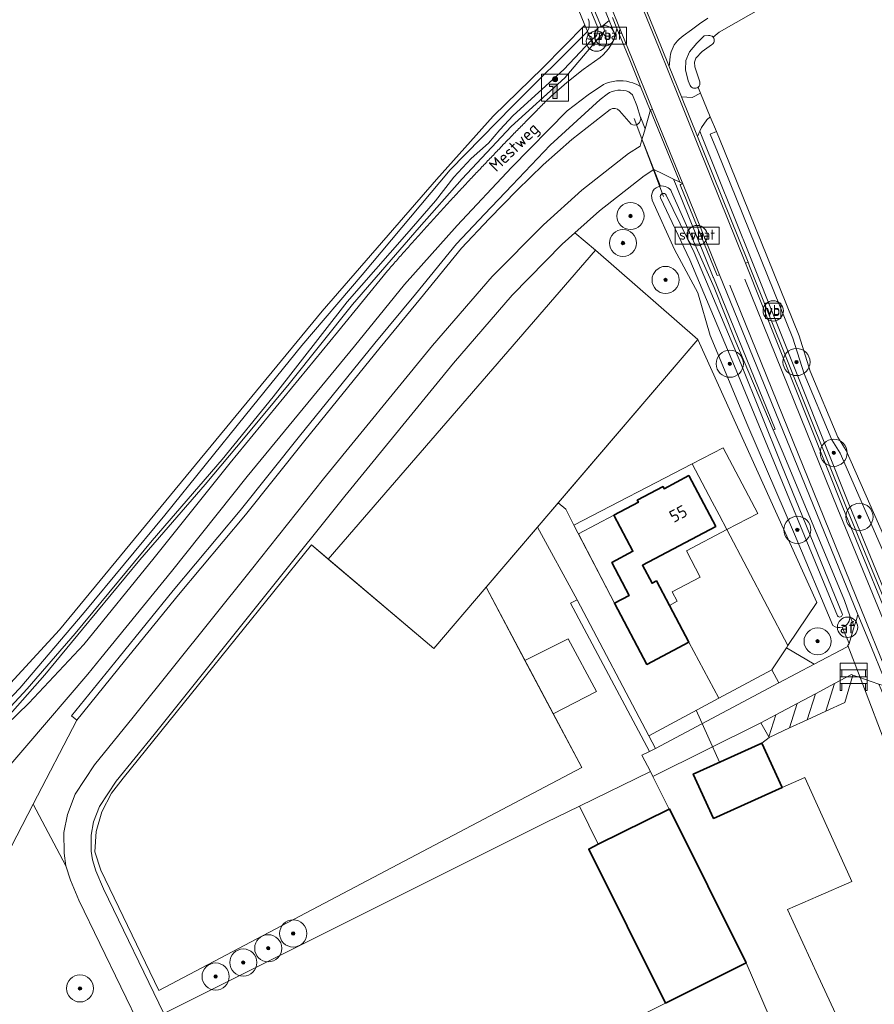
# Model space of a CAD drawing. Extents: x 199200 to 204075, y 460125 to 464703.
# Tile 129 of 174: x 203078 to 203205, y 462364 to 462509. Entities that reach past the tile are written whole.
import ezdxf
from ezdxf.enums import TextEntityAlignment as Align

# ---------------------------------------------------------------- set-up
doc = ezdxf.new("R2010")
doc.units = 0
doc.layers.get('0').update_dxf_attribs({"lineweight": 25})
for name, color, linetype, lineweight in [('B-WE-GR-BEPLANTING_CULTUUR_HEESTERS-GV', 90, 'Continuous', 18), ('B-WE-GR-BOOM-S', 90, 'Continuous', 25), ('B-WE-GR-GRAS-GV', 60, 'Continuous', 13), ('B-WE-IE-MEUBILAIR_WATERWEGMEUBILAIR-S', 150, 'Continuous', 25), ('B-WE-IE-MEUBILAIR_WEGMEUBILAIR-S', 7, 'Continuous', 25), ('B-WE-IE-MEUBILAIR_WEGMEUBILAIR_VERKEERSBORD-S', 7, 'Continuous', 25), ('B-WE-IE-TERREINAFSCHEIDING_KUNSTMATIG_HEKWERK-G', 20, 'IE-TERREINAFSCHEIDING-KUNSTMATIG', 18), ('B-WE-IE-TERREINAFSCHEIDING_KUNSTMATIG_HEKWERK_RASTER-G', 30, 'IE-TERREINAFSCHEIDING-KUNSTMATIG', 18), ('B-WE-KW-KUNSTWERK_DUIKER-G', 170, 'Continuous', 18), ('B-WE-OG-BEBOUWING-GV', 7, 'Continuous', 35), ('B-WE-OG-BEBOUWING-T18', 10, 'Continuous', 18), ('B-WE-OG-BEBOUWING_LUIFEL-GV', 7, 'Continuous', 18), ('B-WE-OG-TERREIN_CULTUURSCHEIDING-GV', 7, 'Continuous', 18), ('B-WE-OG-TERREIN_ERF-GV', 7, 'Continuous', 18), ('B-WE-OG-TERREIN_ONBEGROEID-GV', 7, 'Continuous', 18), ('B-WE-OG-TOPOGRAFIE-T18', 10, 'Continuous', 18), ('B-WE-OG-WATER_GREPPEL-GV', 160, 'Continuous', 18), ('B-WE-OG-WATER_SLOOT-GV', 120, 'Continuous', 18), ('B-WE-OG-WEG-GV', 7, 'Continuous', 18), ('B-WE-VH-VERHARDING_ASFALT-GV', 252, 'Continuous', 18), ('B-WE-VH-VERHARDING_BEDRIJFSVLOERPLAAT-GV', 252, 'Continuous', 18), ('B-WE-VH-VERHARDING_BETONSTRAATSTEEN-GV', 252, 'Continuous', 18), ('B-WE-VH-VERHARDING_FUNDERING_ZAND-GV', 7, 'Continuous', 18), ('B-WE-VH-VERHARDING_GRASBETONSTEEN-GV', 70, 'Continuous', 18), ('B-WE-VH-VERHARDING_HALFVERHARDING_GRIND-GV', 252, 'Continuous', 18), ('B-WE-VH-VERHARDING_OPEN-GV', 252, 'Continuous', 18), ('B-WE-VW-AFSLUITPAAL-S', 7, 'Continuous', 25), ('B-WE-VW-MARKERING_PICTOGRAM-G', 7, 'Continuous', 18)]:
    doc.layers.add(name, color=color, linetype=linetype, lineweight=lineweight)
doc.styles.add('NLCS-ISO', font='NLCS-ISO.ttf')
doc.styles.add('NLCS-ISO-M1000-T18', font='NLCS-ISO.ttf', dxfattribs={"height": 1.8})
doc.linetypes.add('IE-TERREINAFSCHEIDING-KUNSTMATIG', pattern='A,4,[82,NLCS.SHX,S=0.75,R=90,X=0,Y=0],4,-2', length=10)

# ---------------------------------------------------------------- blocks, each defined once
blk = doc.blocks.new('SIE-WATER_VERKLIKKER_TRANSPORTLEIDING-SO')
at = {"color": 0, "linetype": 'ByBlock', "lineweight": 18}
blk.add_circle((0, 0), 1.5, dxfattribs=at)
at = {"color": 0, "linetype": 'ByBlock', "lineweight": 18, "style": 'NLCS-ISO'}
blk.add_text('vt', height=1.5, dxfattribs=at).set_placement((0, 0), align=Align.MIDDLE_CENTER)
blk = doc.blocks.new('SIE-WEG_VERKEERSBORD_STRAATNAAM-SO')
at = {"color": 0, "linetype": 'ByBlock', "lineweight": 18}
blk.add_lwpolyline([(-3.25, -1.25), (3.25, -1.25), (3.25, 1.25), (-3.25, 1.25)], close=True, dxfattribs=at)
at = {"color": 0, "linetype": 'ByBlock', "lineweight": 18, "style": 'NLCS-ISO'}
blk.add_text('straat', height=1.5, dxfattribs=at).set_placement((0, 0.15), align=Align.MIDDLE_CENTER)
blk = doc.blocks.new('SIE-WEG_VERKEERSBORD-SO')
at = {"color": 0, "linetype": 'ByBlock', "lineweight": 18}
blk.add_lwpolyline([(-1.125, -1.125), (1.125, -1.125), (1.125, 1.125), (-1.125, 1.125)], close=True, dxfattribs=at)
at = {"color": 0, "linetype": 'ByBlock', "lineweight": 18, "style": 'NLCS-ISO'}
blk.add_text('vb', height=1.5, dxfattribs=at).set_placement((0, 0), align=Align.MIDDLE_CENTER)
blk = doc.blocks.new('SIE-WEG_SCHRIKHEK-SO')
at = {"color": 0, "linetype": 'ByBlock', "lineweight": 18}
for points in [[(1.75, -1), (1.75, -2), (2, -2), (2, 2), (-2, 2), (-2, -2), (-1.75, -2), (-1.75, -1)], [(-2, 1), (2, 1)], [(-2, 0), (2, 0)], [(-1.75, 1), (-1.75, 0)], [(1.75, 0), (1.75, 1)], [(-2, -1), (2, -1)]]:
    blk.add_lwpolyline(points, dxfattribs=at)
blk = doc.blocks.new('SIE-WEG_VERKEERSBORD_INFORMATIE-SO')
at = {"linetype": 'ByBlock', "lineweight": 18}
h = blk.add_hatch(color=0, dxfattribs=at)
h.dxf.hatch_style = 1
edge = h.paths.add_edge_path()
edge.add_arc((0, 1.25), 0.373, 0, 360)
h = blk.add_hatch(color=0, dxfattribs=at)
h.dxf.hatch_style = 1
h.paths.add_polyline_path([(0.32, 0.49), (-0.82, 0.49), (-0.82, 0.19), (-0.32, 0.19), (-0.32, -1.62), (0.32, -1.62)])
at = {"color": 0, "linetype": 'ByBlock', "lineweight": 18}
for points in [[(-2, -2), (2, -2), (2, 2), (-2, 2)], [(0.32, 0.49), (-0.82, 0.49), (-0.82, 0.19), (-0.32, 0.19), (-0.32, -1.62), (0.32, -1.62)]]:
    blk.add_lwpolyline(points, close=True, dxfattribs=at)
blk.add_circle((0, 1.25), 0.373, dxfattribs=at)
blk = doc.blocks.new('SIE-WEG_PAAL_VERKEERSBORD-SO')
at = {"color": 0, "linetype": 'ByBlock', "lineweight": 18}
blk.add_circle((0, 0), 1.5, dxfattribs=at)
at = {"color": 0, "linetype": 'ByBlock', "lineweight": 18, "style": 'NLCS-ISO'}
blk.add_text('vb', height=1.5, dxfattribs=at).set_placement((0, 0.13), align=Align.MIDDLE_CENTER)
blk = doc.blocks.new('SVW-AFSLUITPAAL-SO')
at = {"lineweight": 18}
blk.add_circle((0, 0), 1.5, dxfattribs=at)
at = {"lineweight": 18, "style": 'NLCS-ISO'}
blk.add_text('af', height=1.8, dxfattribs=at).set_placement((0, 0), align=Align.MIDDLE_CENTER)
blk = doc.blocks.new('SGR-BOOM_01-SO')
at = {"linetype": 'ByBlock', "lineweight": 18}
h = blk.add_hatch(color=0, dxfattribs=at)
h.dxf.hatch_style = 1
edge = h.paths.add_edge_path()
edge.add_arc((0, 0), 0.25, 0, 360)
at = {"color": 0, "linetype": 'ByBlock', "lineweight": 18}
for radius in [2, 0.25]:
    blk.add_circle((0, 0), radius, dxfattribs=at)

msp = doc.modelspace()

# ---------------------------------------------------------------- linework, layer by layer
at = {"layer": 'B-WE-GR-BEPLANTING_CULTUUR_HEESTERS-GV', "flags": 128}
for points in [[(203182.805, 462433.588), (203187.342, 462435.989), (203182.218, 462445.671), (203177.661, 462443.307), (203180.644, 462437.67), (203181.654, 462435.762)], [(203188.978, 462403.044), (203190.009, 462406.299), (203187.797, 462405.124)]]:
    msp.add_lwpolyline(points, close=True, dxfattribs=at)
at = {"layer": 'B-WE-GR-GRAS-GV', "flags": 128}
for points in [[(203001.286, 462355.96), (203007.43, 462358.103), (203014.743, 462359.999), (203027.542, 462365.059), (203037.712, 462370.863), (203046.642, 462378.553), (203059.292, 462391.6), (203084.345, 462418.794), (203123.107, 462465.824), (203139.974, 462485.205), (203148.308, 462494.532), (203155.652, 462501.704), (203161.843, 462507.975), (203128.729, 462589.054)], [(203271.944, 462555.071), (203270.504, 462554.401), (203267.036, 462552.409), (203264.848, 462551.153), (203263.791, 462550.549), (203260.891, 462549.342), (203256.964, 462547.229), (203247.038, 462542.379), (203238.701, 462538.939), (203228.793, 462534.532), (203222.45, 462531.152), (203213.766, 462526.058), (203207.725, 462522.285), (203199.66, 462517.517), (203193.377, 462513.804), (203189.753, 462511.48), (203188.846, 462511.028), (203181.673, 462506.926), (203180.76, 462506.198)], [(203180.531, 462505.051), (203179.151, 462504.084), (203178.215, 462503.113), (203177.999, 462502.527), (203178.061, 462501.806), (203178.815, 462499.595)], [(203178.535, 462498.846), (203178.606, 462498.672), (203178.901, 462497.956), (203180.339, 462494.464), (203181.236, 462492.284), (203182.322, 462489.652), (203193.441, 462462.184), (203195.09, 462456.96), (203199.172, 462447.205), (203200.393, 462445.256), (203207.348, 462429.419), (203210.29, 462424.295)], [(203209.492, 462423.688), (203208.058, 462425.994), (203206.432, 462429.017), (203199.477, 462444.854), (203198.25, 462446.819), (203194.168, 462456.574), (203192.514, 462461.808), (203181.396, 462489.274), (203180.312, 462491.902), (203181.236, 462492.284), (203180.339, 462494.464), (203179.851, 462493.997), (203179.062, 462492.902), (203178.789, 462492.319), (203179.138, 462491.455), (203181.259, 462486.19), (203186.478, 462473.239), (203200.807, 462437.246), (203218.818, 462393.392), (203241.005, 462338.674), (203256.885, 462300.116)]]:
    msp.add_lwpolyline(points, dxfattribs=at)
at = {"layer": 'B-WE-GR-GRAS-GV'}
for points in [[(203180.76, 462506.198, -0.4755205), (203180.531, 462505.051)], [(203178.815, 462499.595, -0.2759065), (203178.535, 462498.846)]]:
    msp.add_lwpolyline(points, format="xyb", dxfattribs=at)
at = {"layer": 'B-WE-GR-GRAS-GV', "flags": 128}
msp.add_lwpolyline([(203017.126, 462318.144), (203032.583, 462322.385), (203066.649, 462259.038), (203078.047, 462264.702), (203107.337, 462280.228), (203124.451, 462288.741), (203124.561, 462288.794), (203136.756, 462294.653), (203121.286, 462326.658), (203120.22, 462328.864), (203113.105, 462325.425), (203096.495, 462359.791), (203087.224, 462378.976), (203085.972, 462381.896), (203085.298, 462384.014), (203080.507, 462393.13), (203078.084, 462388.459), (203073.083, 462378.817)], close=True, dxfattribs=at)
at = {"layer": 'B-WE-IE-TERREINAFSCHEIDING_KUNSTMATIG_HEKWERK-G', "flags": 128}
for points in [[(203178.507, 462461.623), (203196.032, 462422.84), (203191.79, 462416.496), (203191.575, 462416.174), (203189.407, 462412.932), (203181.601, 462408.742), (203171.259, 462403.191), (203160.732, 462423.247), (203154.841, 462433.931)], [(203178.259, 462406.948), (203181.713, 462399.285)], [(203201.008, 462382.139), (203194.283, 462397.064), (203190.92, 462395.549)]]:
    msp.add_lwpolyline(points, dxfattribs=at)
at = {"layer": 'B-WE-IE-TERREINAFSCHEIDING_KUNSTMATIG_HEKWERK_RASTER-G', "flags": 128}
msp.add_lwpolyline([(203147.286, 462425.09), (203178.507, 462461.623), (203163.39, 462474.784), (203124.002, 462429.241)], dxfattribs=at)
msp.add_lwpolyline([(203099.014, 462365.61), (203161.377, 462398.503), (203147.286, 462425.09), (203139.596, 462416.058), (203121.522, 462431.338), (203093.75, 462396.933), (203092.039, 462394.716), (203090.601, 462391.956), (203089.784, 462389.079), (203089.59, 462386.085), (203090.458, 462383.394)], close=True, dxfattribs=at)
at = {"layer": 'B-WE-KW-KUNSTWERK_DUIKER-G', "flags": 128}
msp.add_lwpolyline([(203173.435, 462482.707), (203169.139, 462494.198)], dxfattribs=at)
at = {"layer": 'B-WE-OG-BEBOUWING-GV', "flags": 128}
for points in [[(203174.305, 462422.414), (203172.398, 462426.02), (203171.77, 462425.688), (203170.332, 462428.332), (203181.137, 462434.055), (203177.171, 462441.549), (203173.538, 462439.627), (203173.375, 462439.936), (203169.583, 462437.929), (203169.747, 462437.62), (203166.123, 462435.702), (203168.934, 462430.39), (203165.805, 462428.734), (203168.378, 462423.873), (203166.212, 462422.727), (203171.004, 462413.718), (203177.175, 462416.987)], [(203180.795, 462390.986), (203190.92, 462395.549), (203187.967, 462402.103), (203177.842, 462397.54)], [(203185.642, 462369.723), (203174.337, 462392.419), (203174.255, 462392.378), (203163.828, 462387.202), (203162.409, 462386.497), (203173.722, 462363.785)]]:
    msp.add_lwpolyline(points, close=True, dxfattribs=at)
at = {"layer": 'B-WE-OG-BEBOUWING_LUIFEL-GV', "flags": 128}
msp.add_lwpolyline([(203168.934, 462430.39), (203166.123, 462435.702), (203160.912, 462432.945), (203166.212, 462422.727), (203168.378, 462423.873), (203165.805, 462428.734)], close=True, dxfattribs=at)
at = {"layer": 'B-WE-OG-TERREIN_CULTUURSCHEIDING-GV', "flags": 128}
msp.add_lwpolyline([(203147.609, 462547.56), (203164.277, 462507.674), (203164.55, 462507.912), (203165.44, 462508.674), (203160.225, 462521.341)], dxfattribs=at)
for points in [[(203171.511, 462397.905), (203170.227, 462400.331), (203171.388, 462400.886), (203159.733, 462422.748), (203160.732, 462423.247), (203154.841, 462433.931), (203147.286, 462425.09), (203153.013, 462414.285), (203159.378, 462417.506), (203163.583, 462409.724), (203157.178, 462406.426), (203161.377, 462398.503), (203099.014, 462365.61), (203090.458, 462383.394), (203089.59, 462386.085), (203089.784, 462389.079), (203090.601, 462391.956), (203092.039, 462394.716), (203093.75, 462396.933), (203121.522, 462431.338), (203124.002, 462429.241), (203163.39, 462474.784), (203160.369, 462477.336), (203158.501, 462475.659), (203151.124, 462468.181), (203142.45, 462458.151), (203126.435, 462438.541), (203115.784, 462425.227), (203098.335, 462403.404), (203092.738, 462396.521), (203090.258, 462392.747), (203089.385, 462390.493), (203089.013, 462388.562), (203089.038, 462386.199), (203089.215, 462384.896), (203089.725, 462383.294), (203090.865, 462380.636), (203099.761, 462362.227), (203120.903, 462372.822), (203156.092, 462390.424), (203161.037, 462392.823)], [(203191.79, 462416.496), (203196.032, 462422.84), (203178.507, 462461.623), (203157.918, 462437.531), (203159.022, 462436.587), (203160.228, 462434.263), (203177.661, 462443.307), (203182.218, 462445.671), (203187.342, 462435.989), (203182.805, 462433.588)], [(203157.178, 462406.426), (203153.013, 462414.285), (203147.286, 462425.09), (203139.596, 462416.058), (203124.002, 462429.241), (203121.522, 462431.338), (203093.75, 462396.933), (203092.039, 462394.716), (203090.601, 462391.956), (203089.784, 462389.079), (203089.59, 462386.085), (203090.458, 462383.394), (203099.014, 462365.61), (203161.377, 462398.503)], [(203172.24, 462401.338), (203190.459, 462410.991), (203189.407, 462412.932), (203181.601, 462408.742), (203171.259, 462403.191)]]:
    msp.add_lwpolyline(points, close=True, dxfattribs=at)
at = {"layer": 'B-WE-OG-TERREIN_ERF-GV'}
for points in [[(203166.944, 462495.364, 0.3432942), (203165.594, 462495.556)], [(203170.072, 462494.376, -0.6448538), (203168.657, 462493.379)], [(203171.78, 462482.183, -0.4660242), (203172.96, 462484.248)], [(203199.816, 462419.199, -0.241703), (203198.439, 462419.467)]]:
    msp.add_lwpolyline(points, format="xyb", dxfattribs=at)
at = {"layer": 'B-WE-OG-TERREIN_ERF-GV', "flags": 128}
for points in [[(203165.594, 462495.556), (203159.947, 462491.117), (203155.7, 462487.372), (203151.841, 462483.659), (203147.745, 462479.43), (203143.647, 462475.076), (203137.625, 462467.651), (203131.642, 462460.442), (203120.548, 462446.726), (203111.808, 462435.777), (203101.926, 462423.985), (203093.962, 462414.173), (203086.919, 462405.495), (203080.507, 462393.13)], [(203080.507, 462393.13), (203085.298, 462384.014), (203085.041, 462385.907), (203085.009, 462388.924), (203085.526, 462391.603), (203086.681, 462394.588), (203089.507, 462398.887), (203095.221, 462405.915), (203112.66, 462427.725), (203123.324, 462441.056), (203139.388, 462460.725), (203148.184, 462470.897), (203155.739, 462478.555), (203161.421, 462483.657), (203168.259, 462489.047), (203169.987, 462490.137), (203170.267, 462491.116), (203170.48, 462491.862), (203170.72, 462492.702), (203170.096, 462494.298), (203170.072, 462494.376)], [(203168.657, 462493.379), (203166.944, 462495.364)], [(203172.96, 462484.248), (203172.93, 462484.323), (203172.005, 462486.681), (203170.571, 462485.776), (203163.998, 462480.595), (203160.369, 462477.336), (203163.39, 462474.784), (203178.507, 462461.623), (203196.032, 462422.84), (203191.79, 462416.496), (203191.575, 462416.174), (203195.659, 462413.766), (203200.549, 462416.313), (203200.637, 462416.489), (203200.801, 462416.814), (203199.816, 462419.199)], [(203198.439, 462419.467), (203192.78, 462432.93), (203185.869, 462448.906), (203180.348, 462462.23), (203178.485, 462468.497), (203175.078, 462474.903), (203171.78, 462482.183)], [(203223.831, 462359.392), (203222.999, 462361.291), (203220.363, 462367.307), (203216.87, 462375.28), (203208.35, 462396.3), (203203.314, 462409.481), (203202.434, 462411.785), (203201.363, 462412.151), (203200.196, 462408.118), (203197.362, 462406.81), (203194.617, 462405.543), (203192.017, 462404.343), (203189.025, 462402.962)], [(203189.025, 462402.962), (203187.967, 462402.103), (203190.92, 462395.549), (203194.283, 462397.064), (203201.008, 462382.139), (203201.205, 462381.701), (203196.236, 462379.536), (203191.736, 462377.576), (203196.269, 462367.763), (203200.775, 462358.01), (203214.079, 462363.796), (203219.74, 462350.78), (203221.063, 462347.483), (203223.58, 462341.21), (203216.791, 462338.515), (203212.37, 462336.76), (203212.881, 462335.504), (203206.886, 462333.064), (203211.413, 462321.941)], [(203125.423, 462339.726), (203173.722, 462363.785), (203162.409, 462386.497), (203163.828, 462387.202), (203161.037, 462392.823), (203156.092, 462390.424), (203120.903, 462372.822), (203099.761, 462362.227)]]:
    msp.add_lwpolyline(points, dxfattribs=at)
at = {"layer": 'B-WE-OG-TERREIN_ONBEGROEID-GV', "flags": 128}
for points in [[(203124.002, 462429.241), (203139.596, 462416.058), (203147.286, 462425.09), (203154.841, 462433.931), (203157.918, 462437.531), (203178.507, 462461.623), (203163.39, 462474.784)], [(203153.013, 462414.285), (203157.178, 462406.426), (203163.583, 462409.724), (203159.378, 462417.506)]]:
    msp.add_lwpolyline(points, close=True, dxfattribs=at)
at = {"layer": 'B-WE-OG-WATER_GREPPEL-GV', "flags": 128}
for points in [[(203163.699, 462507.733), (203157.542, 462522.573), (203146.624, 462548.811), (203135.189, 462577.03), (203124.361, 462604.383), (203118.088, 462619.469), (203115.841, 462625.176)], [(203162.045, 462506.821), (203151.187, 462496.036), (203141.963, 462486.625), (203129.004, 462471.137), (203120.108, 462460.733), (203111.775, 462450.449), (203099.883, 462435.715), (203088.025, 462421.355), (203078.501, 462410.232), (203067.217, 462398.385), (203056.846, 462387.349), (203045.375, 462375.433), (203042.642, 462373.018), (203039.732, 462370.744), (203038.555, 462369.761), (203032.599, 462366.109), (203029.977, 462364.735), (203026.377, 462363.038), (203016.37, 462359.336), (203008.659, 462356.884)], [(203162.787, 462505.693), (203162.219, 462507.065)], [(203162.219, 462507.065), (203162.787, 462505.693)], [(203162.787, 462505.693), (203163.069, 462505.99)], [(203026.862, 462362.101), (203031.772, 462364.537), (203035.51, 462366.735), (203039.428, 462369.278), (203045.193, 462373.995), (203051.007, 462379.488), (203060.25, 462389.118), (203071.138, 462401.008), (203079.607, 462410.139), (203086.688, 462418.291), (203098.017, 462431.982), (203108.34, 462443.949), (203115.891, 462453.188), (203126.774, 462467.153), (203135.228, 462476.832), (203139.828, 462482.059), (203142.533, 462485.567), (203145.089, 462488.328), (203147.611, 462490.564), (203149.325, 462492.558), (203151.276, 462494.635), (203158.729, 462501.42), (203162.787, 462505.693)]]:
    msp.add_lwpolyline(points, dxfattribs=at)
at = {"layer": 'B-WE-OG-WATER_GREPPEL-GV'}
for points in [[(203162.344, 462508.883, -0.2426029), (203162.219, 462507.065)], [(203163.069, 462505.99, 0.3497873), (203163.699, 462507.733)], [(203162.219, 462507.065, -0.0387925), (203162.045, 462506.821)]]:
    msp.add_lwpolyline(points, format="xyb", dxfattribs=at)
at = {"layer": 'B-WE-OG-WATER_SLOOT-GV', "flags": 128}
for points in [[(203163.069, 462505.99), (203162.787, 462505.693), (203163.044, 462505.07), (203164.758, 462507.074), (203164.55, 462507.912), (203164.277, 462507.674), (203147.609, 462547.56), (203127.752, 462596.918), (203126.298, 462600.377), (203116.041, 462626.138), (203114.194, 462625.562), (203128.729, 462589.054), (203161.843, 462507.975), (203162.219, 462507.065)], [(203115.841, 462625.176), (203118.088, 462619.469), (203124.361, 462604.383), (203135.189, 462577.03), (203146.624, 462548.811), (203157.542, 462522.573), (203163.699, 462507.733)], [(203162.219, 462507.065), (203161.843, 462507.975), (203155.652, 462501.704), (203148.308, 462494.532), (203139.974, 462485.205), (203123.107, 462465.824), (203084.345, 462418.794), (203059.292, 462391.6), (203046.642, 462378.553), (203037.712, 462370.863), (203027.542, 462365.059), (203014.743, 462359.999), (203007.43, 462358.103)], [(203008.659, 462356.884), (203016.37, 462359.336), (203026.377, 462363.038), (203029.977, 462364.735), (203032.599, 462366.109), (203038.555, 462369.761), (203039.732, 462370.744), (203042.642, 462373.018), (203045.375, 462375.433), (203056.846, 462387.349), (203067.217, 462398.385), (203078.501, 462410.232), (203088.025, 462421.355), (203099.883, 462435.715), (203111.775, 462450.449), (203120.108, 462460.733), (203129.004, 462471.137), (203141.963, 462486.625), (203151.187, 462496.036), (203162.045, 462506.821)], [(203179.461, 462506.388), (203178.373, 462505.34), (203177.266, 462504.027), (203176.739, 462502.775), (203176.68, 462501.368), (203177.091, 462499.746), (203177.358, 462499.089)], [(203180.064, 462506.462), (203179.461, 462506.388)], [(203162.787, 462505.693), (203158.729, 462501.42), (203151.276, 462494.635), (203149.325, 462492.558), (203147.611, 462490.564), (203145.089, 462488.328), (203142.533, 462485.567), (203139.828, 462482.059), (203135.228, 462476.832), (203126.774, 462467.153), (203115.891, 462453.188), (203108.34, 462443.949), (203098.017, 462431.982), (203086.688, 462418.291), (203079.607, 462410.139), (203071.138, 462401.008), (203060.25, 462389.118), (203051.007, 462379.488), (203045.193, 462373.995), (203039.428, 462369.278), (203035.51, 462366.735), (203031.772, 462364.537), (203026.862, 462362.101)], [(203074.092, 462403.013), (203082.195, 462412.186), (203087.772, 462418.899), (203096.19, 462429.12), (203105.863, 462440.228), (203111.737, 462447.278), (203118.228, 462455.098), (203127.6, 462466.776), (203137.42, 462478.129), (203143.768, 462485.29), (203150.972, 462493.052), (203158.897, 462500.219), (203163.044, 462505.07), (203162.787, 462505.693)], [(203178.815, 462499.595), (203178.061, 462501.806), (203177.999, 462502.527), (203178.215, 462503.113), (203179.151, 462504.084), (203180.531, 462505.051)], [(203165.116, 462497.81), (203164.087, 462497.016), (203156.717, 462490.269), (203151.135, 462484.367), (203147.021, 462480.12), (203142.893, 462475.734), (203136.851, 462468.285), (203130.868, 462461.076), (203119.768, 462447.352), (203111.034, 462436.411), (203101.154, 462424.621), (203093.186, 462414.803), (203086.143, 462406.125), (203086.919, 462405.495), (203093.962, 462414.173), (203101.926, 462423.985), (203111.808, 462435.777), (203120.548, 462446.726), (203131.642, 462460.442), (203137.625, 462467.651), (203143.647, 462475.076), (203147.745, 462479.43), (203151.841, 462483.659), (203155.7, 462487.372), (203159.947, 462491.117), (203165.594, 462495.556)], [(203170.072, 462494.376), (203169.525, 462496.118), (203168.875, 462497.714), (203168.338, 462498.143)], [(203166.944, 462495.364), (203168.657, 462493.379)], [(203210.29, 462424.295), (203207.348, 462429.419), (203200.393, 462445.256), (203199.172, 462447.205), (203195.09, 462456.96), (203193.441, 462462.184), (203182.322, 462489.652), (203181.236, 462492.284), (203180.312, 462491.902), (203181.396, 462489.274), (203192.514, 462461.808), (203194.168, 462456.574), (203198.25, 462446.819), (203199.477, 462444.854), (203206.432, 462429.017)], [(203199.126, 462420.871), (203183.923, 462457.69), (203177.348, 462473.351), (203173.002, 462482.529)], [(203173.002, 462482.529), (203177.348, 462473.351), (203183.923, 462457.69), (203199.126, 462420.871)], [(203173.853, 462482.917), (203177.965, 462474.464), (203184.845, 462458.078)], [(203184.845, 462458.078), (203177.965, 462474.464), (203173.853, 462482.917)], [(203189.625, 462448.304), (203183.968, 462461.611), (203180.921, 462469.273), (203174.632, 462483.402)], [(203171.78, 462482.183), (203175.078, 462474.903), (203178.485, 462468.497), (203180.348, 462462.23), (203185.869, 462448.906), (203192.78, 462432.93), (203198.439, 462419.467)], [(203184.845, 462458.078), (203190.854, 462443.163), (203199.823, 462421.094)], [(203199.823, 462421.094), (203190.854, 462443.163), (203184.845, 462458.078)], [(203200.902, 462420.903), (203200.114, 462423.153), (203191.091, 462444.855), (203189.625, 462448.304)]]:
    msp.add_lwpolyline(points, dxfattribs=at)
at = {"layer": 'B-WE-OG-WATER_SLOOT-GV'}
for points in [[(203162.219, 462507.065, 0.2426029), (203162.344, 462508.883)], [(203163.699, 462507.733, -0.3497873), (203163.069, 462505.99)], [(203162.045, 462506.821, 0.0387925), (203162.219, 462507.065)], [(203180.76, 462506.198, 0.2635148), (203180.064, 462506.462)], [(203180.531, 462505.051, 0.4755205), (203180.76, 462506.198)], [(203177.358, 462499.089, 0.4716079), (203178.535, 462498.846)], [(203178.535, 462498.846, 0.2759065), (203178.815, 462499.595)], [(203168.338, 462498.143, 0.2475412), (203165.116, 462497.81)], [(203165.594, 462495.556, -0.3432942), (203166.944, 462495.364)], [(203168.657, 462493.379, 0.6448538), (203170.072, 462494.376)], [(203172.96, 462484.248, 0.4660242), (203171.78, 462482.183)], [(203174.632, 462483.402, 0.3355478), (203172.96, 462484.248)], [(203173.002, 462482.529, -0.9640759), (203173.853, 462482.917)], [(203173.853, 462482.917, 0.9640759), (203173.002, 462482.529)], [(203199.823, 462421.094, -0.7718877), (203199.126, 462420.871)], [(203199.126, 462420.871, 0.7718877), (203199.823, 462421.094)], [(203199.816, 462419.199, 0.3764516), (203200.902, 462420.903)], [(203198.439, 462419.467, 0.241703), (203199.816, 462419.199)]]:
    msp.add_lwpolyline(points, format="xyb", dxfattribs=at)
at = {"layer": 'B-WE-OG-WEG-GV', "flags": 128}
for points in [[(203160.225, 462521.341), (203165.44, 462508.674), (203166.333, 462506.504), (203166.378, 462506.636), (203166.584, 462507.471), (203165.92, 462509.086)], [(203180.76, 462506.198), (203181.673, 462506.926), (203188.846, 462511.028), (203188.303, 462511.48)], [(203074.808, 462403.176), (203079.851, 462407.997), (203087.955, 462416.676), (203098.352, 462429.45), (203109.532, 462443.416), (203125.387, 462462.714), (203132.736, 462471.746), (203132.764, 462471.779), (203132.924, 462471.963), (203133.244, 462472.329), (203133.404, 462472.512), (203133.564, 462472.695), (203133.725, 462472.878), (203133.885, 462473.06), (203134.046, 462473.243), (203134.206, 462473.426), (203134.367, 462473.608), (203134.528, 462473.79), (203134.688, 462473.973), (203134.849, 462474.155), (203135.01, 462474.337), (203135.171, 462474.519), (203135.333, 462474.701), (203135.494, 462474.883), (203135.655, 462475.065), (203135.817, 462475.247), (203135.978, 462475.429), (203136.14, 462475.61), (203136.302, 462475.792), (203136.463, 462475.973), (203136.625, 462476.155), (203136.787, 462476.336), (203136.949, 462476.517), (203137.112, 462476.699), (203137.274, 462476.88), (203137.436, 462477.061), (203137.599, 462477.242), (203137.761, 462477.422), (203138.087, 462477.784), (203138.249, 462477.964), (203138.412, 462478.145), (203138.575, 462478.325), (203138.738, 462478.506), (203138.901, 462478.686), (203139.065, 462478.866), (203139.228, 462479.046), (203139.391, 462479.226), (203139.555, 462479.406), (203139.719, 462479.586), (203139.882, 462479.766), (203140.046, 462479.946), (203140.21, 462480.125), (203140.374, 462480.305), (203140.538, 462480.484), (203140.702, 462480.664), (203140.866, 462480.843), (203141.031, 462481.022), (203141.195, 462481.201), (203141.359, 462481.38), (203141.689, 462481.738), (203141.853, 462481.917), (203142.018, 462482.096), (203142.183, 462482.275), (203142.348, 462482.453), (203142.513, 462482.632), (203142.678, 462482.81), (203142.844, 462482.988), (203143.009, 462483.167), (203143.175, 462483.345), (203143.34, 462483.523), (203143.506, 462483.701), (203143.671, 462483.879), (203143.837, 462484.057), (203144.003, 462484.234), (203144.335, 462484.59), (203144.501, 462484.767), (203144.668, 462484.945), (203144.834, 462485.122), (203145, 462485.299), (203145.167, 462485.476), (203145.334, 462485.653), (203145.5, 462485.831), (203145.667, 462486.007), (203145.834, 462486.184), (203146.001, 462486.361), (203146.168, 462486.538), (203146.335, 462486.714), (203146.502, 462486.891), (203146.669, 462487.067), (203146.837, 462487.244), (203147.004, 462487.42), (203147.172, 462487.596), (203147.339, 462487.772), (203147.507, 462487.948), (203147.675, 462488.124), (203147.843, 462488.3), (203148.011, 462488.476), (203148.179, 462488.652), (203148.347, 462488.827), (203148.515, 462489.003), (203148.684, 462489.178), (203148.852, 462489.354), (203149.021, 462489.529), (203149.189, 462489.704), (203149.865, 462490.404), (203150.034, 462490.579), (203150.203, 462490.753), (203150.541, 462491.103), (203150.711, 462491.277), (203150.88, 462491.451), (203151.05, 462491.626), (203151.219, 462491.8), (203151.389, 462491.974), (203151.559, 462492.148), (203151.729, 462492.322), (203151.899, 462492.496), (203152.069, 462492.67), (203152.239, 462492.843), (203152.409, 462493.017), (203152.579, 462493.19), (203152.75, 462493.364), (203152.92, 462493.537), (203153.091, 462493.711), (203153.261, 462493.884), (203153.432, 462494.057), (203153.945, 462494.576), (203154.116, 462494.748), (203154.287, 462494.921), (203154.458, 462495.094), (203154.63, 462495.266), (203154.801, 462495.439), (203154.973, 462495.611), (203155.144, 462495.783), (203155.316, 462495.955), (203155.488, 462496.128), (203155.66, 462496.3), (203155.832, 462496.471), (203156.004, 462496.643), (203156.176, 462496.815), (203156.348, 462496.987), (203156.52, 462497.158), (203156.693, 462497.33), (203156.865, 462497.501), (203159.173, 462499.535), (203161.589, 462501.438), (203164.106, 462503.206), (203164.551, 462503.603), (203164.961, 462504.037), (203165.331, 462504.504), (203165.661, 462505.001), (203165.946, 462505.525), (203166.186, 462506.071), (203166.333, 462506.504), (203165.44, 462508.674), (203164.55, 462507.912), (203164.758, 462507.074), (203163.044, 462505.07), (203158.897, 462500.219), (203150.972, 462493.052), (203143.768, 462485.29), (203137.42, 462478.129), (203127.6, 462466.776), (203118.228, 462455.098), (203111.737, 462447.278), (203105.863, 462440.228), (203096.19, 462429.12), (203087.772, 462418.899), (203082.195, 462412.186), (203074.092, 462403.013)], [(203179.998, 462509.026), (203178.773, 462508.148), (203177.55, 462507.268), (203176.329, 462506.387), (203176.027, 462506.168), (203175.746, 462505.923), (203175.486, 462505.656), (203175.25, 462505.368), (203175.039, 462505.06), (203174.856, 462504.736), (203174.7, 462504.397), (203174.575, 462504.046), (203174.479, 462503.686), (203174.415, 462503.318), (203174.285, 462501.862), (203176.082, 462497.418), (203177.675, 462497.323), (203178.901, 462497.956), (203178.606, 462498.672), (203178.535, 462498.846)], [(203177.358, 462499.089), (203177.091, 462499.746), (203176.68, 462501.368), (203176.739, 462502.775), (203177.266, 462504.027), (203178.373, 462505.34), (203179.461, 462506.388), (203180.064, 462506.462)], [(203170.72, 462492.702), (203171.51, 462495.466), (203171.467, 462495.456), (203170.063, 462498.94), (203169.401, 462499.268), (203169.262, 462499.323), (203168.94, 462499.449), (203168.466, 462499.59), (203167.981, 462499.691), (203167.49, 462499.751), (203166.995, 462499.768), (203166.5, 462499.744), (203166.01, 462499.678), (203165.527, 462499.57), (203165.054, 462499.422), (203164.596, 462499.235), (203162.308, 462497.706), (203159.249, 462495.323), (203151.042, 462486.978), (203143.037, 462478.439), (203135.239, 462469.71), (203127.868, 462460.65), (203112.066, 462441.417), (203100.863, 462427.423), (203090.458, 462414.639), (203088.534, 462412.275), (203079.531, 462401.742), (203064.163, 462383.879)], [(203086.919, 462405.495), (203086.143, 462406.125), (203093.186, 462414.803), (203101.154, 462424.621), (203111.034, 462436.411), (203119.768, 462447.352), (203130.868, 462461.076), (203136.851, 462468.285), (203142.893, 462475.734), (203147.021, 462480.12), (203151.135, 462484.367), (203156.717, 462490.269), (203164.087, 462497.016), (203165.116, 462497.81)], [(203168.338, 462498.143), (203168.875, 462497.714), (203169.525, 462496.118), (203170.072, 462494.376), (203170.096, 462494.298), (203170.72, 462492.702)], [(203174.941, 462485.241), (203173.335, 462486.028), (203172.005, 462486.681), (203172.93, 462484.323), (203172.96, 462484.248)], [(203174.632, 462483.402), (203180.921, 462469.273), (203183.968, 462461.611), (203189.625, 462448.304), (203189.9, 462448.416), (203180.8, 462470.742), (203180.775, 462470.8), (203180.766, 462470.825), (203177.175, 462479.716), (203175.405, 462484.097), (203175.356, 462484.217), (203174.941, 462485.241)], [(203199.816, 462419.199), (203200.801, 462416.814), (203201.567, 462419.303), (203200.902, 462420.903)], [(203078.084, 462388.459), (203080.507, 462393.13), (203086.919, 462405.495)]]:
    msp.add_lwpolyline(points, dxfattribs=at)
at = {"layer": 'B-WE-OG-WEG-GV'}
for points in [[(203180.064, 462506.462, -0.2635148), (203180.76, 462506.198)], [(203178.535, 462498.846, -0.4716079), (203177.358, 462499.089)], [(203165.116, 462497.81, -0.2475412), (203168.338, 462498.143)], [(203172.96, 462484.248, -0.3355478), (203174.632, 462483.402)], [(203200.902, 462420.903, -0.3764516), (203199.816, 462419.199)]]:
    msp.add_lwpolyline(points, format="xyb", dxfattribs=at)
at = {"layer": 'B-WE-OG-WEG-GV', "flags": 128}
for points in [[(203256.885, 462300.116), (203241.005, 462338.674), (203218.818, 462393.392), (203200.807, 462437.246), (203186.478, 462473.239), (203181.259, 462486.19), (203179.138, 462491.455), (203178.789, 462492.319), (203178.442, 462491.578), (203180.712, 462485.962), (203185.913, 462473.034), (203186.148, 462472.448), (203200.344, 462437.057), (203218.355, 462393.203), (203240.542, 462338.485), (203256.401, 462299.979)], [(203181.702, 462471.176), (203181.336, 462471.061), (203175.888, 462484.432), (203175.967, 462484.464), (203176.271, 462484.588), (203175.829, 462484.805), (203174.941, 462485.241), (203175.356, 462484.217), (203175.405, 462484.097), (203177.175, 462479.716), (203180.766, 462470.825), (203180.775, 462470.8), (203180.8, 462470.742), (203189.9, 462448.416), (203189.625, 462448.304), (203191.091, 462444.855), (203200.114, 462423.153), (203200.902, 462420.903), (203201.567, 462419.303), (203201.885, 462420.334), (203202.118, 462421.09)], [(203222.264, 462368.947), (203222.138, 462369.256), (203221.92, 462369.787), (203207.651, 462404.844), (203205.545, 462410.019), (203205.216, 462410.827), (203202.95, 462411.608), (203202.434, 462411.785), (203203.314, 462409.481), (203208.35, 462396.3), (203216.87, 462375.28), (203220.363, 462367.307), (203221.01, 462367.865), (203221.868, 462368.605)]]:
    msp.add_lwpolyline(points, close=True, dxfattribs=at)
at = {"layer": 'B-WE-VH-VERHARDING_ASFALT-GV', "flags": 128}
for points in [[(203165.561, 462510.945), (203168.811, 462502.999), (203171.837, 462495.544), (203176.283, 462484.593), (203176.332, 462484.472), (203178.102, 462480.09), (203181.702, 462471.176), (203202.118, 462421.09), (203203.462, 462417.787), (203206.471, 462410.396), (203208.577, 462405.221), (203222.846, 462370.165), (203223.063, 462369.635), (203226.905, 462360.245)], [(203334.46, 462105.955), (203320.619, 462139.423), (203305.304, 462177.396), (203291.658, 462211.75), (203291.261, 462212.742), (203285.764, 462226.462), (203277.02, 462248.285), (203276.071, 462250.604), (203276.021, 462250.727), (203272.921, 462258.301), (203272.835, 462258.511), (203256.554, 462298.294), (203240.079, 462338.296), (203217.892, 462393.014), (203199.88, 462436.871), (203185.55, 462472.867), (203180.331, 462485.816), (203178.21, 462491.081), (203175.646, 462497.444), (203172.796, 462504.519), (203170.064, 462511.26)]]:
    msp.add_lwpolyline(points, dxfattribs=at)
at = {"layer": 'B-WE-VH-VERHARDING_BEDRIJFSVLOERPLAAT-GV', "flags": 128}
msp.add_lwpolyline([(203219.74, 462350.78), (203214.079, 462363.796), (203200.775, 462358.01), (203196.269, 462367.763), (203191.736, 462377.576), (203196.236, 462379.536), (203201.205, 462381.701), (203201.008, 462382.139), (203194.283, 462397.064), (203190.92, 462395.549), (203180.795, 462390.986), (203177.842, 462397.54), (203187.967, 462402.103), (203189.025, 462402.962), (203188.978, 462403.044), (203187.797, 462405.124), (203171.856, 462397.21), (203174.255, 462392.378), (203174.337, 462392.419), (203185.642, 462369.723), (203202.263, 462331.183)], dxfattribs=at)
for points in [[(203174.255, 462392.378), (203171.856, 462397.21), (203171.511, 462397.905), (203161.037, 462392.823), (203163.828, 462387.202)], [(203185.642, 462369.723), (203173.722, 462363.785), (203125.423, 462339.726), (203128.826, 462332.895), (203173.925, 462355.289), (203187.444, 462328.039), (203187.782, 462328.207), (203182.032, 462341.718), (203191.261, 462345.646), (203199.758, 462325.679), (203200.698, 462323.47), (203201.134, 462322.398), (203208.358, 462325.338), (203210.009, 462321.28), (203211.413, 462321.941), (203206.886, 462333.064), (203205.451, 462332.48), (203202.263, 462331.183)]]:
    msp.add_lwpolyline(points, close=True, dxfattribs=at)
at = {"layer": 'B-WE-VH-VERHARDING_BETONSTRAATSTEEN-GV', "flags": 128}
for points in [[(203174.941, 462485.241), (203175.829, 462484.805), (203171.789, 462494.777), (203171.51, 462495.466), (203170.72, 462492.702), (203170.48, 462491.862), (203170.267, 462491.116), (203170.519, 462490.473), (203172.005, 462486.681), (203173.335, 462486.028)], [(203181.601, 462408.742), (203177.175, 462416.987), (203171.004, 462413.718), (203166.212, 462422.727), (203160.228, 462434.263), (203159.022, 462436.587), (203157.918, 462437.531), (203154.841, 462433.931), (203160.732, 462423.247), (203171.259, 462403.191)], [(203201.567, 462419.303), (203200.801, 462416.814), (203200.637, 462416.489), (203202.434, 462411.785), (203202.95, 462411.608), (203205.216, 462410.827), (203205.841, 462410.612), (203206.471, 462410.396), (203203.462, 462417.787), (203202.118, 462421.09), (203201.885, 462420.334)], [(203200.637, 462416.489), (203200.549, 462416.313), (203195.659, 462413.766), (203190.459, 462410.991), (203172.24, 462401.338), (203171.388, 462400.886), (203170.227, 462400.331), (203171.511, 462397.905), (203171.856, 462397.21), (203187.797, 462405.124), (203190.009, 462406.299), (203193.167, 462407.976), (203195.837, 462409.393), (203198.654, 462410.889), (203201.164, 462412.222), (203201.363, 462412.151), (203202.434, 462411.785)], [(203197.362, 462406.81), (203200.196, 462408.118), (203201.363, 462412.151), (203201.164, 462412.222), (203198.654, 462410.889)], [(203198.654, 462410.889), (203195.837, 462409.393), (203194.617, 462405.543), (203197.362, 462406.81)], [(203194.617, 462405.543), (203195.837, 462409.393), (203193.167, 462407.976), (203192.017, 462404.343)], [(203192.017, 462404.343), (203193.167, 462407.976), (203190.009, 462406.299), (203188.978, 462403.044), (203189.025, 462402.962)]]:
    msp.add_lwpolyline(points, close=True, dxfattribs=at)
msp.add_lwpolyline([(203099.761, 462362.227), (203090.865, 462380.636), (203089.725, 462383.294), (203089.215, 462384.896), (203089.038, 462386.199), (203089.013, 462388.562), (203089.385, 462390.493), (203090.258, 462392.747), (203092.738, 462396.521), (203098.335, 462403.404), (203115.784, 462425.227), (203126.435, 462438.541), (203142.45, 462458.151), (203151.124, 462468.181), (203158.501, 462475.659), (203160.369, 462477.336), (203163.998, 462480.595), (203170.571, 462485.776), (203172.005, 462486.681), (203170.519, 462490.473), (203170.267, 462491.116), (203169.987, 462490.137), (203168.259, 462489.047), (203161.421, 462483.657), (203155.739, 462478.555), (203148.184, 462470.897), (203139.388, 462460.725), (203123.324, 462441.056), (203112.66, 462427.725), (203095.221, 462405.915), (203089.507, 462398.887), (203086.681, 462394.588), (203085.526, 462391.603), (203085.009, 462388.924), (203085.041, 462385.907), (203085.298, 462384.014), (203085.972, 462381.896), (203087.224, 462378.976), (203096.495, 462359.791)], dxfattribs=at)
at = {"layer": 'B-WE-VH-VERHARDING_FUNDERING_ZAND-GV', "flags": 128}
for points in [[(203169.906, 462512.683), (203173.138, 462504.701), (203174.285, 462501.862), (203174.415, 462503.318), (203174.479, 462503.686), (203174.575, 462504.046), (203174.7, 462504.397), (203174.856, 462504.736), (203175.039, 462505.06), (203175.25, 462505.368), (203175.486, 462505.656), (203175.746, 462505.923), (203176.027, 462506.168), (203176.329, 462506.387), (203177.55, 462507.268), (203178.773, 462508.148), (203179.998, 462509.026)], [(203064.163, 462383.879), (203079.531, 462401.742), (203088.534, 462412.275), (203090.458, 462414.639), (203100.863, 462427.423), (203112.066, 462441.417), (203127.868, 462460.65), (203135.239, 462469.71), (203143.037, 462478.439), (203151.042, 462486.978), (203159.249, 462495.323), (203162.308, 462497.706), (203164.596, 462499.235), (203165.054, 462499.422), (203165.527, 462499.57), (203166.01, 462499.678), (203166.5, 462499.744), (203166.995, 462499.768), (203167.49, 462499.751), (203167.981, 462499.691), (203168.466, 462499.59), (203168.94, 462499.449), (203169.262, 462499.323), (203169.401, 462499.268), (203170.063, 462498.94), (203168.49, 462502.842), (203166.584, 462507.471), (203166.378, 462506.636), (203166.333, 462506.504), (203166.186, 462506.071), (203165.946, 462505.525), (203165.661, 462505.001), (203165.331, 462504.504), (203164.961, 462504.037), (203164.551, 462503.603), (203164.106, 462503.206), (203161.589, 462501.438), (203159.173, 462499.535), (203156.865, 462497.501), (203156.693, 462497.33), (203156.52, 462497.158), (203156.348, 462496.987), (203156.176, 462496.815), (203156.004, 462496.643), (203155.832, 462496.471), (203155.66, 462496.3), (203155.488, 462496.128), (203155.316, 462495.955), (203155.144, 462495.783), (203154.973, 462495.611), (203154.801, 462495.439), (203154.63, 462495.266), (203154.458, 462495.094), (203154.287, 462494.921), (203154.116, 462494.748), (203153.945, 462494.576), (203153.432, 462494.057), (203153.261, 462493.884), (203153.091, 462493.711), (203152.92, 462493.537), (203152.75, 462493.364), (203152.579, 462493.19), (203152.409, 462493.017), (203152.239, 462492.843), (203152.069, 462492.67), (203151.899, 462492.496), (203151.729, 462492.322), (203151.559, 462492.148), (203151.389, 462491.974), (203151.219, 462491.8), (203151.05, 462491.626), (203150.88, 462491.451), (203150.711, 462491.277), (203150.541, 462491.103), (203150.203, 462490.753), (203150.034, 462490.579), (203149.865, 462490.404), (203149.189, 462489.704), (203149.021, 462489.529), (203148.852, 462489.354), (203148.684, 462489.178), (203148.515, 462489.003), (203148.347, 462488.827), (203148.179, 462488.652), (203148.011, 462488.476), (203147.843, 462488.3), (203147.675, 462488.124), (203147.507, 462487.948), (203147.339, 462487.772), (203147.172, 462487.596), (203147.004, 462487.42), (203146.837, 462487.244), (203146.669, 462487.067), (203146.502, 462486.891), (203146.335, 462486.714), (203146.168, 462486.538), (203146.001, 462486.361), (203145.834, 462486.184), (203145.667, 462486.007), (203145.5, 462485.831), (203145.334, 462485.653), (203145.167, 462485.476), (203145, 462485.299), (203144.834, 462485.122), (203144.668, 462484.945), (203144.501, 462484.767), (203144.335, 462484.59), (203144.003, 462484.234), (203143.837, 462484.057), (203143.671, 462483.879), (203143.506, 462483.701), (203143.34, 462483.523), (203143.175, 462483.345), (203143.009, 462483.167), (203142.844, 462482.988), (203142.678, 462482.81), (203142.513, 462482.632), (203142.348, 462482.453), (203142.183, 462482.275), (203142.018, 462482.096), (203141.853, 462481.917), (203141.689, 462481.738), (203141.359, 462481.38), (203141.195, 462481.201), (203141.031, 462481.022), (203140.866, 462480.843), (203140.702, 462480.664), (203140.538, 462480.484), (203140.374, 462480.305), (203140.21, 462480.125), (203140.046, 462479.946), (203139.882, 462479.766), (203139.719, 462479.586), (203139.555, 462479.406), (203139.391, 462479.226), (203139.228, 462479.046), (203139.065, 462478.866), (203138.901, 462478.686), (203138.738, 462478.506), (203138.575, 462478.325), (203138.412, 462478.145), (203138.249, 462477.964), (203138.087, 462477.784), (203137.761, 462477.422), (203137.599, 462477.242), (203137.436, 462477.061), (203137.274, 462476.88), (203137.112, 462476.699), (203136.949, 462476.517), (203136.787, 462476.336), (203136.625, 462476.155), (203136.463, 462475.973), (203136.302, 462475.792), (203136.14, 462475.61), (203135.978, 462475.429), (203135.817, 462475.247), (203135.655, 462475.065), (203135.494, 462474.883), (203135.333, 462474.701), (203135.171, 462474.519), (203135.01, 462474.337), (203134.849, 462474.155), (203134.688, 462473.973), (203134.528, 462473.79), (203134.367, 462473.608), (203134.206, 462473.426), (203134.046, 462473.243), (203133.885, 462473.06), (203133.725, 462472.878), (203133.564, 462472.695), (203133.404, 462472.512), (203133.244, 462472.329), (203132.924, 462471.963), (203132.764, 462471.779), (203132.736, 462471.746), (203125.387, 462462.714), (203109.532, 462443.416), (203098.352, 462429.45), (203087.955, 462416.676), (203079.851, 462407.997), (203074.808, 462403.176)]]:
    msp.add_lwpolyline(points, dxfattribs=at)
msp.add_lwpolyline([(203180.339, 462494.464), (203178.901, 462497.956), (203177.675, 462497.323), (203176.082, 462497.418), (203178.442, 462491.578), (203178.789, 462492.319), (203179.062, 462492.902), (203179.851, 462493.997)], close=True, dxfattribs=at)
at = {"layer": 'B-WE-VH-VERHARDING_GRASBETONSTEEN-GV', "flags": 128}
for points in [[(203170.064, 462511.26), (203172.796, 462504.519), (203175.646, 462497.444), (203178.21, 462491.081), (203180.331, 462485.816), (203185.55, 462472.867), (203185.913, 462473.034), (203180.712, 462485.962), (203178.442, 462491.578), (203176.082, 462497.418), (203174.285, 462501.862), (203173.138, 462504.701), (203169.906, 462512.683)], [(203165.92, 462509.086), (203166.584, 462507.471), (203168.49, 462502.842), (203170.063, 462498.94), (203171.467, 462495.456), (203171.51, 462495.466), (203171.837, 462495.544), (203168.811, 462502.999), (203165.561, 462510.945)]]:
    msp.add_lwpolyline(points, dxfattribs=at)
for points in [[(203175.829, 462484.805), (203176.271, 462484.588), (203176.283, 462484.593), (203171.837, 462495.544), (203171.51, 462495.466), (203171.789, 462494.777)], [(203175.967, 462484.464), (203175.888, 462484.432), (203181.336, 462471.061), (203181.702, 462471.176), (203178.102, 462480.09), (203176.332, 462484.472), (203176.283, 462484.593), (203176.271, 462484.588)], [(203218.355, 462393.203), (203200.344, 462437.057), (203186.148, 462472.448), (203185.913, 462473.034), (203185.55, 462472.867), (203199.88, 462436.871), (203217.892, 462393.014), (203240.079, 462338.296), (203256.554, 462298.294), (203272.835, 462258.511), (203273.421, 462258.4), (203271.183, 462263.869), (203257.017, 462298.484), (203256.401, 462299.979), (203240.542, 462338.485)]]:
    msp.add_lwpolyline(points, close=True, dxfattribs=at)
at = {"layer": 'B-WE-VH-VERHARDING_HALFVERHARDING_GRIND-GV', "flags": 128}
for points in [[(203191.79, 462416.496), (203182.805, 462433.588), (203176.825, 462430.466), (203178.841, 462426.571), (203174.73, 462424.394), (203175.466, 462423.028), (203174.305, 462422.414), (203177.175, 462416.987), (203181.601, 462408.742), (203189.407, 462412.932), (203191.575, 462416.174)], [(203190.459, 462410.991), (203195.659, 462413.766), (203191.575, 462416.174), (203189.407, 462412.932)]]:
    msp.add_lwpolyline(points, close=True, dxfattribs=at)
at = {"layer": 'B-WE-VH-VERHARDING_OPEN-GV', "flags": 128}
for points in [[(203166.212, 462422.727), (203168.378, 462423.873), (203165.805, 462428.734), (203168.934, 462430.39), (203166.123, 462435.702), (203169.747, 462437.62), (203169.583, 462437.929), (203173.375, 462439.936), (203173.538, 462439.627), (203177.171, 462441.549), (203181.137, 462434.055), (203170.332, 462428.332), (203171.77, 462425.688), (203172.398, 462426.02), (203174.305, 462422.414), (203175.466, 462423.028), (203174.73, 462424.394), (203178.841, 462426.571), (203176.825, 462430.466), (203182.805, 462433.588), (203181.654, 462435.762), (203180.644, 462437.67), (203177.661, 462443.307), (203160.228, 462434.263)], [(203171.259, 462403.191), (203160.732, 462423.247), (203159.733, 462422.748), (203171.388, 462400.886), (203172.24, 462401.338)]]:
    msp.add_lwpolyline(points, close=True, dxfattribs=at)
at = {"layer": 'B-WE-VW-MARKERING_PICTOGRAM-G', "flags": 128}
for points in [[(203183.205, 462469.617), (203204.124, 462418.056), (203209.239, 462405.49), (203223.508, 462370.435), (203227.566, 462360.516), (203228.204, 462358.957), (203247.478, 462311.774), (203277.212, 462238.441), (203287.838, 462212.114), (203295.227, 462193.969), (203302.997, 462174.737), (203309.344, 462159.16), (203318.57, 462136.049), (203327.688, 462113.46)], [(203333.687, 462105.634), (203320.018, 462139.106), (203307.165, 462171.007), (203301.066, 462186.098), (203290.881, 462211.439), (203290.576, 462212.2), (203284.891, 462226.112), (203276.149, 462247.932), (203275.201, 462250.248), (203272.459, 462256.946), (203255.847, 462298.004), (203239.371, 462338.006), (203217.185, 462392.725), (203199.17, 462436.586), (203185.46, 462470.51)]]:
    msp.add_lwpolyline(points, dxfattribs=at)

# ---------------------------------------------------------------- block references
at = {"layer": 'B-WE-GR-BOOM-S'}
for p in [(203168.573, 462479.831), (203167.467, 462475.849), (203173.75, 462470.407), (203183.216, 462458.048), (203193.057, 462458.298), (203198.543, 462444.92), (203202.342, 462435.467), (203193.178, 462433.55), (203196.171, 462417.124), (203118.828, 462374.042), (203115.15, 462371.86), (203111.472, 462369.758), (203107.39, 462367.697), (203087.389, 462365.946)]:
    msp.add_blockref('SGR-BOOM_01-SO', p, dxfattribs=at)
at = {"layer": 'B-WE-IE-MEUBILAIR_WATERWEGMEUBILAIR-S'}
msp.add_blockref('SIE-WATER_VERKLIKKER_TRANSPORTLEIDING-SO', (203163.551, 462505.616), dxfattribs=at)
at = {"layer": 'B-WE-IE-MEUBILAIR_WEGMEUBILAIR-S'}
for name, p in [('SIE-WEG_PAAL_VERKEERSBORD-SO', (203164.746, 462506.412)), ('SIE-WEG_PAAL_VERKEERSBORD-SO', (203178.401, 462476.94)), ('SIE-WEG_PAAL_VERKEERSBORD-SO', (203189.623, 462465.846)), ('SIE-WEG_VERKEERSBORD-SO', (203189.623, 462465.846)), ('SIE-WEG_SCHRIKHEK-SO', (203201.502, 462411.892))]:
    msp.add_blockref(name, p, dxfattribs=at)
at = {"layer": 'B-WE-IE-MEUBILAIR_WEGMEUBILAIR_VERKEERSBORD-S'}
for name, p in [('SIE-WEG_VERKEERSBORD_STRAATNAAM-SO', (203164.746, 462506.412)), ('SIE-WEG_VERKEERSBORD_INFORMATIE-SO', (203157.445, 462498.758)), ('SIE-WEG_VERKEERSBORD_STRAATNAAM-SO', (203178.401, 462476.94)), ('SIE-WEG_VERKEERSBORD_STRAATNAAM-SO', (203178.401, 462476.94))]:
    msp.add_blockref(name, p, dxfattribs=at)
at = {"layer": 'B-WE-VW-AFSLUITPAAL-S'}
msp.add_blockref('SVW-AFSLUITPAAL-SO', (203200.59, 462419.188), dxfattribs=at)

# ---------------------------------------------------------------- texts
at = {"layer": 'B-WE-OG-BEBOUWING-T18', "style": 'NLCS-ISO-M1000-T18'}
msp.add_text('55', height=1.8, rotation=27.9, dxfattribs=at).set_placement((203175.619, 462435.931), align=Align.MIDDLE)
at = {"layer": 'B-WE-OG-TOPOGRAFIE-T18', "style": 'NLCS-ISO-M1000-T18'}
msp.add_text('Mestweg', height=1.8, rotation=44, dxfattribs=at).set_placement((203151.571, 462489.813), align=Align.MIDDLE)

doc.saveas('drawing.dxf')
